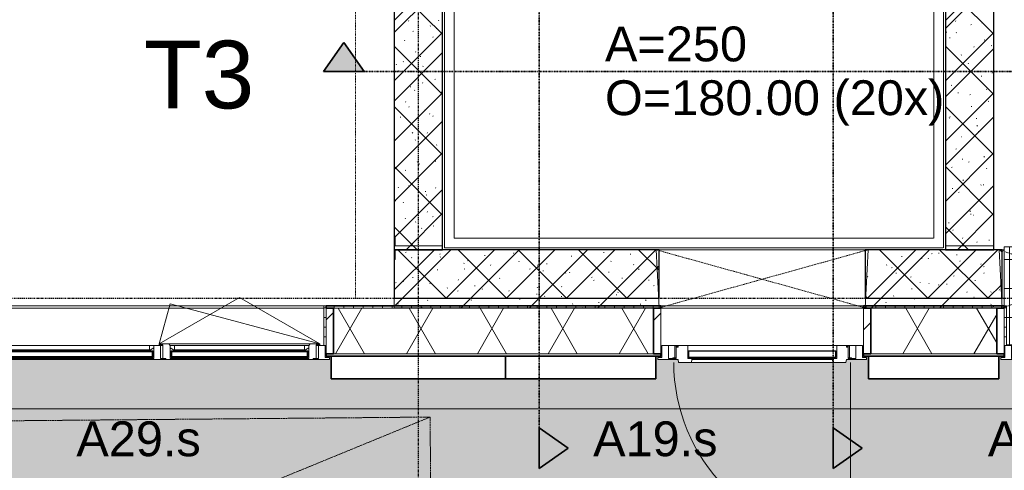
# Model space of a CAD drawing. Header units: millimetres. Extents: x -80560 to 110805, y -11020 to 52719.
# Tile 34 of 152: x 49034 to 54123, y 9111 to 11438. Entities that reach past the tile are written whole.
import ezdxf

# ---------------------------------------------------------------- set-up
doc = ezdxf.new("R2010")
doc.units = ezdxf.units.MM
for name, pattern in [('CENTER2', [20, 8, -4, 4, -4]), ('Dash', [6.35, 3.175, -3.175]), ('DASHDOT2', [8, 4, -2, 0, -2]), ('DASHED2-1', [3, 2, -1]), ('DASHED2_2_', [6, 4, -2]), ('HIDDEN2', [4.5, 3, -1.5])]:
    doc.linetypes.add(name, pattern=pattern)
for name, color, linetype, lineweight in [('A-ANNO-DIMS', 211, 'Continuous', 9), ('A-ANNO-DIMS-100', 211, 'Continuous', 9), ('A-DETL-GENF', 92, 'Continuous', 18), ('A-DETL-MBND', 5, 'Continuous', 18), ('A-DOOR', 31, 'Continuous', 18), ('A-DOOR-FRAM', 31, 'Continuous', 18), ('A-FLOR', 192, 'Continuous', 18), ('A-FLOR-OVHD', 1, 'DASHED2-1', 18), ('A-FLOR-PATT', 8, 'Continuous', 18), ('A-GENM', 13, 'Continuous', 18), ('A-GLAZ', 151, 'Continuous', 18), ('A-GLAZ-IDEN', 152, 'Continuous', 18), ('A-GLAZ-SILL', 1, 'Continuous', 18), ('A-WALL', 113, 'Continuous', 35), ('A-WALL-PATT', 111, 'Continuous', 35), ('G-ANNO-SYMB', 111, 'Continuous', 9), ('I-WALL', 2, 'Continuous', 18), ('L-SITE', 91, 'Continuous', 18), ('S-GRID', 1, 'Continuous', 9), ('S-STRS-IDEN', 31, 'Continuous', 18), ('S-STRS-MBND', 31, 'HIDDEN2', 18)]:
    doc.layers.add(name, color=color, linetype=linetype, lineweight=lineweight)
doc.styles.add('Arial', font='arial.ttf', dxfattribs={"height": 180})
doc.styles.add('Arial_4', font='arial.ttf', dxfattribs={"height": 350})
doc.styles.add('Arial_6', font='arial.ttf', dxfattribs={"width": 0.7, "height": 180})
doc.dimstyles.new('n3o_1_8', dxfattribs={"dimscale": 304.8, "dimtxt": 183.646692, "dimasz": 0.492126, "dimexe": 0.246063, "dimexo": 0.0625, "dimgap": 0.032808, "dimtad": 1, "dimdec": 0, "dimdsep": 46, "dimtxsty": 'Arial_6', "dimblk1": 'OBLIQUE', "dimblk2": 'OBLIQUE', "dimsah": 1, "dimcen": 0.09, "dimdle": 0.246063, "dimazin": 0, "dimtfac": 1, "dimtdec": 4, "dimtix": 1, "dimtmove": 0, "dimatfit": 3, "dimfxl": 0.246063, "dimfxlon": 1, "dimtvp": 1, "dimtolj": 1, "dimtzin": 0, "dimarcsym": 2})
pattern_1 = [(45, (0, 0), (-176.7767, 176.7767), []), (17, (0, 0), (51.37877, 156.87645), [3.353, -159.647, 3.353, -88.647, -134]), (17, (0, 0), (51.37877, 156.87645), [-255, 3.353, -130.647]), (48, (0, 0), (-36.014, 160.26226), [3.353, -158.647, 3.353, -160.647, -132]), (48, (0, 0), (-36.014, 160.26226), [-326, 3.353, -128.647]), (71, (0, 0), (-94.825, 133.12483), [3.353, -156.647, 3.353, -87.247, -131]), (71, (0, 0), (-94.825, 133.12483), [-250.6, 3.353, -127.647])]
pattern_2 = [(45, (0, 0), (-141.4214, 141.4214), [])]
pattern_3 = [(0, (0, 0), (0, 50), [])]

# ---------------------------------------------------------------- blocks, each defined once
blk = doc.blocks.new('90_n3o_opstelplaats_hulpdienst - brandweer_4x10m-1977999-DO_00 begane grond')
at = {"layer": 'L-SITE', "linetype": 'DASHED2_2_'}
for p, q in [((-5000, -2000), (-5000, 463.3)), ((1024.6, 409.8), (-5000, -2000)), ((5000, -2000), (-5000, -2000))]:
    blk.add_line(p, q, dxfattribs=at)
blk = doc.blocks.new('Leonardo College_EHA_1489_R18_CF_situatie_2020_rvt-1-DO_00 begane grond')
at = {"layer": 'A-FLOR-PATT', "lineweight": 9}
h = blk.add_hatch(dxfattribs=at)
h.set_pattern_fill('FP_27', color=93, style=0, pattern_type=2)
h.set_pattern_definition([(90, (0, 0), (-456.197, 456.197), [120.967, -791.427]), (45, (0, 0), (-456.197, 456.197), [120.968, -524.193]), (135, (0, 0), (-456.197, -456.197), [120.968, -524.193])])
h.paths.add_polyline_path([(53547.8, 6923), (67447.4, 6923), (67424.9, 9701), (65130, 9701), (65130, 9711.4), (64440, 9713), (64440, 9701), (64450, 9701), (64450, 9584), (62200, 9584), (62200, 9701), (62210, 9701), (62210, 9720), (61625.9, 9721), (60390, 9721), (60390, 9701), (60400, 9701), (60400, 9584), (57700, 9584), (57700, 9701), (57710, 9701), (57710, 9721), (54990, 9721), (54990, 9701), (55000, 9701), (55000, 9584), (52300, 9584), (52300, 9701), (52268, 9701), (52268, 9694), (52290, 9694), (52290, 9684), (49610, 9684), (49610, 9694), (49632, 9694), (49632, 9701), (49600, 9700), (49600, 9584), (47450, 9584), (47450, 9701), (47418, 9701), (47418, 9694), (47440, 9694), (47440, 9684), (42960, 9684), (42960, 9694), (42982, 9694), (42982, 9701), (42950, 9700), (42950, 9584), (41600, 9584), (41600, 9701), (41568, 9701), (41568, 9694), (41590, 9694), (41590, 9684), (40683.4, 9684), (40682.5, 9678), (39817.5, 9678), (39816.6, 9684), (39710, 9684), (39710, 9694), (39732, 9694), (39732, 9701), (39700, 9701), (39700, 9584), (38800, 9584), (38800, 9701), (38768, 9701), (38768, 9694), (38790, 9694), (38790, 9684), (37910, 9684), (37910, 9694), (37932, 9694), (37932, 9701), (37900, 9701), (37900, 9584), (35200, 9584), (35200, 9701), (35168, 9701), (35168, 9694), (35190, 9694), (35190, 9684), (32510, 9684), (32510, 9694), (32532, 9694), (32532, 9701), (32500, 9701), (32500, 9584), (30100, 9584), (30100, 9701), (30068, 9701), (30068, 9694), (30090, 9694), (30090, 9684), (29210, 9684), (29210, 9694), (29232, 9694), (29232, 9701), (29200, 9701), (29200, 9584), (28527, 9584), (28527, 9701), (28495, 9701), (28495, 9694), (28517, 9694), (28517, 9684), (28412, 9684), (28409.5, 9668), (27544.5, 9668), (27542, 9684), (27437, 9684), (27437, 9694), (27459, 9694), (27459, 9701), (27427, 9701), (27427, 9584), (25750, 9584), (25750, 9701), (25718, 9701), (25718, 9694), (25740, 9694), (25740, 9684), (23960, 9684), (23960, 9694), (23982, 9694), (23982, 9701), (23950, 9700), (23950, 9584), (23050, 9584), (23050, 9701), (23018, 9701), (23018, 9694), (23040, 9694), (23040, 9684), (22160, 9684), (22160, 9694), (22182, 9694), (22182, 9701), (22150, 9701), (22150, 9584), (20350, 9584), (20350, 9701), (20318, 9701), (20318, 9694), (20340, 9694), (20340, 9684), (15860, 9684), (15860, 9694), (15882, 9694), (15882, 9701), (15850, 9700), (15850, 9584), (14384, 9584), (14384, 9721), (7590.2, 9721), (7590.2, 6923), (52710.1, 6923)], flags=0)
h.paths.add_polyline_path([(30068, 9713), (30073, 9713), (30073, 9721), (30068, 9721)], flags=0)
h.paths.add_polyline_path([(29227, 9713), (29232, 9713), (29232, 9721), (29227, 9721)], flags=0)
at = {"layer": 'A-FLOR', "color": 7}
blk.add_line((29232, 9721), (29227, 9721), dxfattribs=at)
at = {"lineweight": 18, "rotation": 180.5084471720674}
blk.add_blockref('90_n3o_opstelplaats_hulpdienst - brandweer_4x10m-1977999-DO_00 begane grond', (21278.5, 7341.9), dxfattribs=at)
blk = doc.blocks.new('19112_SW_LeonardoCollege_R2020_rvt-1-DO_00 begane grond')
at = {"layer": 'A-WALL-PATT', "lineweight": 5}
h = blk.add_hatch(dxfattribs=at)
h.set_pattern_fill('FP_206', color=250, angle=45, style=0, pattern_type=2)
h.set_pattern_definition([(135, (26325, 14167.5), (-155.563, -155.563), []), (225, (26325, 14167.5), (155.563, -155.563), [])])
h.paths.add_polyline_path([(26325, 10250), (26325, 18085), (26075, 18085), (26075, 10250), (26091.573324, 10250)], flags=0)
h = blk.add_hatch(dxfattribs=at)
h.set_pattern_fill('FP_207', color=250, angle=45, style=0, pattern_type=2)
h.set_pattern_definition([(135, (29175, 14167.5), (-155.563, -155.563), []), (225, (29175, 14167.5), (155.563, -155.563), [])])
h.paths.add_polyline_path([(29175, 10250), (29175, 18085), (28925, 18085), (28925, 10250), (29028.292405, 10250)], flags=0)
h = blk.add_hatch(dxfattribs=at)
h.set_pattern_fill('FP_208', color=250, angle=45, style=0, pattern_type=2)
h.set_pattern_definition([(45, (28837.5, 10000), (-155.563, 155.563), []), (135, (28837.5, 10000), (-155.563, -155.563), [])])
h.paths.add_polyline_path([(31377.66767, 10000), (31600, 10000), (31600, 10250), (30083, 10250), (30083, 10000), (31083.995762, 10000)], flags=0)
h.paths.add_polyline_path([(28734.620497, 10000), (29217, 10000), (29217, 10250), (28510, 10250), (28510, 10000)], flags=0)
h.paths.add_polyline_path([(27444, 10000), (27444, 10250), (26075, 10250), (26075, 10000), (27266.260957, 10000)], flags=0)
at = {"layer": 'A-WALL', "color": 10, "lineweight": 25}
for p, q in [((27444, 10250), (26075, 10250)), ((26075, 10250), (26075, 10000)), ((27444, 10000), (27444, 10250)), ((29217, 10250), (28510, 10250)), ((28510, 10250), (28510, 10000)), ((29217, 10000), (29217, 10250)), ((26075, 10000), (27444, 10000)), ((28510, 10000), (29217, 10000))]:
    blk.add_line(p, q, dxfattribs=at)
at = {"layer": 'A-WALL', "color": 50, "lineweight": 9}
for p, q in [((29217, 10250), (29227, 10250)), ((29227, 10000), (29217, 10000))]:
    blk.add_line(p, q, dxfattribs=at)
at = {"layer": 'I-WALL', "color": 10, "lineweight": 25}
for p, q in [((26075, 18085), (26075, 10250)), ((26325, 10250), (26325, 18085)), ((28925, 18085), (28925, 10250)), ((29175, 10250), (29175, 18085)), ((26075, 10250), (26325, 10250)), ((28925, 10250), (29175, 10250))]:
    blk.add_line(p, q, dxfattribs=at)
blk = doc.blocks.new('MB 31 Wandsparing - 1066 x 2755-3853519-DO_00 begane grond')
at = {"layer": 'A-GENM', "linetype": 'Dash', "lineweight": 9}
for p, q in [((-556.2, 150), (524.8, -150)), ((-541.2, -150), (539.8, 150))]:
    blk.add_line(p, q, dxfattribs=at)
blk = doc.blocks.new('MB 31 Wandsparing - 866 x 1974-3853520-DO_00 begane grond')
at = {"layer": 'A-GENM', "linetype": 'Dash', "lineweight": 9}
for p, q in [((-456.2, 150), (424.8, -150)), ((-441.2, -150), (439.8, 150))]:
    blk.add_line(p, q, dxfattribs=at)
blk = doc.blocks.new('95251-Leonardo College Leiden_rvt-1-DO_00 begane grond')
at = {"layer": 'A-WALL-PATT', "lineweight": 9}
h = blk.add_hatch(dxfattribs=at)
h.set_pattern_fill('FP_251', color=55, style=0, pattern_type=2)
h.set_pattern_definition(pattern_1)
h.paths.add_polyline_path([(26200, 10270), (26325, 10270), (26325, 14242.5), (26320, 14242.5), (26320, 14292.5), (26080, 14292.5), (26080, 14242.5), (26075, 14242.5), (26075, 10320), (26080, 10320), (26080, 10270), (26091.6, 10270)], flags=0)
h = blk.add_hatch(dxfattribs=at)
h.set_pattern_fill('FP_251', color=55, style=0, pattern_type=2)
h.set_pattern_definition(pattern_1)
h.paths.add_polyline_path([(29028.3, 10270), (29175, 10270), (29175, 14242.5), (29170, 14242.5), (29170, 14292.5), (28930, 14292.5), (28930, 14242.5), (28925, 14242.5), (28925, 10270)], flags=0)
h = blk.add_hatch(dxfattribs=at)
h.set_pattern_fill('FP_251', color=55, style=0, pattern_type=2)
h.set_pattern_definition(pattern_1)
h.paths.add_polyline_path([(30083, 9950), (31600, 9950), (31600, 10250), (30098, 10250), (30089.9, 10089)], flags=0)
h.paths.add_polyline_path([(29028.3, 9950), (29217, 9950), (29202, 10250), (28525, 10250), (28510, 9950), (28734.6, 9950)], flags=0)
h.paths.add_polyline_path([(26091.6, 9950), (27444, 9950), (27429, 10250), (26080, 10250), (26080, 10200), (26075, 10200), (26075, 9950)], flags=0)
at = {"layer": 'A-WALL', "color": 170, "lineweight": 5}
for p, q in [((26075, 14242.5), (26075, 10320)), ((26325, 10270), (26325, 14242.5)), ((28925, 14242.5), (28925, 10270)), ((29175, 10270), (29175, 14242.5)), ((26075, 10320), (26080, 10320)), ((26080, 10320), (26080, 10270)), ((26080, 10270), (26325, 10270)), ((27429, 10250), (26080, 10250)), ((26080, 10250), (26080, 10200)), ((27444, 9950), (27429, 10250)), ((28525, 10250), (28510, 9950)), ((29202, 10250), (28525, 10250)), ((28925, 10270), (29175, 10270)), ((29217, 9950), (29202, 10250)), ((26080, 10200), (26075, 10200)), ((26075, 10200), (26075, 9950)), ((26075, 9950), (27444, 9950)), ((28510, 9950), (29217, 9950))]:
    blk.add_line(p, q, dxfattribs=at)
at = {"color": 130, "lineweight": 9}
for name, p in [('MB 31 Wandsparing - 1066 x 2755-3853519-DO_00 begane grond', (27985.2, 10100)), ('MB 31 Wandsparing - 866 x 1974-3853520-DO_00 begane grond', (29658.2, 10100))]:
    blk.add_blockref(name, p, dxfattribs=at)
blk = doc.blocks.new('NLRS_41_GM_WPB_spouwlat-SH_generiek_ISR - 235x38-V39-DO_00 begane grond')
at = {"layer": 'A-GENM'}
h = blk.add_hatch(dxfattribs=at)
h.set_pattern_fill('FP_78', color=256, style=0, pattern_type=2)
h.set_pattern_definition(pattern_2)
h.paths.add_polyline_path([(25761, 9713), (25761, 9948), (25723, 9948), (25723, 9713)], flags=0)
for p, q in [((25761, 9948), (25723, 9948)), ((25723, 9948), (25723, 9713)), ((25761, 9713), (25761, 9948)), ((25723, 9713), (25761, 9713))]:
    blk.add_line(p, q, dxfattribs=at)
blk = doc.blocks.new('NLRS_41_GM_WPB_spouwlat-SH_generiek_ISR - 235x38-33868841-DO_00 begane grond')
at = {"layer": 'A-DETL-MBND'}
for p, q in [((23989, 9948), (25711, 9948)), ((23977, 9713), (23982, 9713)), ((25718, 9713), (25723, 9713))]:
    blk.add_line(p, q, dxfattribs=at)
blk = doc.blocks.new('41_dagkanten_SH_generiek_ISR - 12x204_5-V40-DO_00 begane grond')
at = {"layer": 'A-GENM'}
h = blk.add_hatch(dxfattribs=at)
h.set_pattern_fill('FP_79', color=256, style=0, pattern_type=2)
h.set_pattern_definition(pattern_3)
h.paths.add_polyline_path([(25723, 9756), (25723, 9960.5), (25711, 9960.5), (25711, 9756), (25718, 9756)], flags=0)
for p, q in [((25723, 9960.5), (25711, 9960.5)), ((25711, 9960.5), (25711, 9756)), ((25723, 9756), (25723, 9960.5)), ((25718, 9756), (25723, 9756))]:
    blk.add_line(p, q, dxfattribs=at)
blk = doc.blocks.new('merk 1800 draaikiep HOOG - merk 1800 draaikiep HOOG-33712801-DO_00 begane grond')
at = {"layer": 'A-GLAZ'}
for p, q in [((-868, 72), (-834, 72)), ((-868, 10), (-868, 72)), ((-834, 72), (-834, 4)), ((-17, 72), (17, 72)), ((-17, 4), (-17, 72)), ((17, 72), (17, 4)), ((834, 72), (868, 72)), ((834, 4), (834, 72)), ((868, 72), (868, 10)), ((-890, 10), (-868, 10)), ((-890, 0), (-890, 10)), ((-834, 4), (-812, 4)), ((-812, 4), (-812, 0)), ((-39, 4), (-17, 4)), ((-39, 0), (-39, 4)), ((17, 4), (39, 4)), ((39, 4), (39, 0)), ((812, 4), (834, 4)), ((812, 0), (812, 4)), ((868, 10), (890, 10)), ((890, 10), (890, 0)), ((-812, 0), (-890, 0)), ((39, 0), (-39, 0)), ((890, 0), (812, 0))]:
    blk.add_line(p, q, dxfattribs=at)
at = {"layer": 'A-GLAZ-SILL'}
for p, q in [((17, 72), (29, 72)), ((822, 72), (834, 72)), ((-812, 4), (-39, 4)), ((-812, 0), (-39, 0)), ((39, 4), (44, 4)), ((39, 0), (44, 0)), ((807, 4), (812, 4)), ((807, 0), (812, 0))]:
    blk.add_line(p, q, dxfattribs=at)
blk = doc.blocks.new('NLRS_41_GM_WPB_spouwlat-SH_generiek_ISR - 235x38-V42-DO_00 begane grond')
at = {"layer": 'A-GENM'}
h = blk.add_hatch(dxfattribs=at)
h.set_pattern_fill('FP_78', color=256, style=0, pattern_type=2)
h.set_pattern_definition(pattern_2)
h.paths.add_polyline_path([(27454, 9713), (27454, 9948), (27416, 9948), (27416, 9713)], flags=0)
for p, q in [((27454, 9948), (27416, 9948)), ((27416, 9948), (27416, 9713)), ((27454, 9713), (27454, 9948)), ((27416, 9713), (27454, 9713))]:
    blk.add_line(p, q, dxfattribs=at)
blk = doc.blocks.new('NLRS_41_GM_WPB_spouwlat-SH_generiek_ISR - 235x38-V43-DO_00 begane grond')
at = {"layer": 'A-GENM'}
h = blk.add_hatch(dxfattribs=at)
h.set_pattern_fill('FP_78', color=256, style=0, pattern_type=2)
h.set_pattern_definition(pattern_2)
h.paths.add_polyline_path([(28538, 9713), (28538, 9948), (28500, 9948), (28500, 9713)], flags=0)
for p, q in [((28538, 9948), (28500, 9948)), ((28500, 9948), (28500, 9713)), ((28538, 9713), (28538, 9948)), ((28500, 9713), (28538, 9713))]:
    blk.add_line(p, q, dxfattribs=at)
blk = doc.blocks.new('NLRS_41_GM_WPB_spouwlat-SH_generiek_ISR - 235x38-33868842-DO_00 begane grond')
at = {"layer": 'A-DETL-MBND'}
for p, q in [((27454, 9948), (28500, 9948)), ((27454, 9713), (27459, 9713)), ((28495, 9713), (28500, 9713))]:
    blk.add_line(p, q, dxfattribs=at)
blk = doc.blocks.new('NLRS_41_GM_WPB_spouwlat-SH_generiek_ISR - 235x38-V44-DO_00 begane grond')
at = {"layer": 'A-GENM'}
for p, q in [((29227, 9948), (29189, 9948)), ((29189, 9948), (29189, 9713)), ((29227, 9713), (29227, 9948)), ((29189, 9713), (29227, 9713))]:
    blk.add_line(p, q, dxfattribs=at)
blk = doc.blocks.new('41_dagkanten_SH_generiek_ISR - 12x204_5-V47-DO_00 begane grond')
at = {"layer": 'A-GENM'}
h = blk.add_hatch(dxfattribs=at)
h.set_pattern_fill('FP_80', color=256, style=0, pattern_type=2)
h.set_pattern_definition(pattern_3)
h.paths.add_polyline_path([(29227, 9756), (29239, 9756), (29239, 9960.5), (29227, 9960.5), (29227, 9922.4)], flags=0)
for p, q in [((29239, 9960.5), (29227, 9960.5)), ((29227, 9960.5), (29227, 9756)), ((29239, 9756), (29239, 9960.5)), ((29227, 9756), (29232, 9756))]:
    blk.add_line(p, q, dxfattribs=at)
blk = doc.blocks.new('merk 900 vast glas HOOG shadowbox - merk 900 vast glas HOOG shadowbox-32555523-DO_00 begane grond')
at = {"layer": 'A-GLAZ'}
for p, q in [((-362, 0), (-440, 0)), ((-440, 0), (-440, -10)), ((-362, -4), (-362, 0)), ((440, 0), (362, 0)), ((362, 0), (362, -4)), ((440, -10), (440, 0)), ((-440, -10), (-418, -10)), ((-418, -10), (-418, -72)), ((-384, -72), (-384, -4)), ((-384, -4), (-362, -4)), ((362, -4), (384, -4)), ((384, -4), (384, -72)), ((418, -72), (418, -10)), ((418, -10), (440, -10)), ((-418, -72), (-384, -72)), ((384, -72), (418, -72))]:
    blk.add_line(p, q, dxfattribs=at)
at = {"layer": 'A-GLAZ-SILL'}
for p, q in [((362, 0), (-362, 0)), ((362, -4), (-362, -4))]:
    blk.add_line(p, q, dxfattribs=at)
blk = doc.blocks.new('merk 1100 deur buitendraaiend - merk 1100 deur buitendraaiend-33672539-DO_00 begane grond')
at = {"layer": 'A-GLAZ'}
for p, q in [((-518, 72), (-484, 72)), ((-518, 10), (-518, 72)), ((-484, 72), (-484, 4)), ((484, 72), (518, 72)), ((484, 4), (484, 72)), ((518, 72), (518, 10)), ((-540, 10), (-518, 10)), ((-540, 0), (-540, 10)), ((-484, 4), (-462, 4)), ((-462, 4), (-462, 0)), ((462, 4), (484, 4)), ((462, 0), (462, 4)), ((518, 10), (540, 10)), ((540, 10), (540, 0)), ((-462, 0), (-540, 0)), ((540, 0), (462, 0))]:
    blk.add_line(p, q, dxfattribs=at)
at = {"layer": 'A-GLAZ-SILL'}
for p, q in [((-462, 0), (-457, 0)), ((457, 0), (462, 0))]:
    blk.add_line(p, q, dxfattribs=at)
blk = doc.blocks.new('31_n3o_gevelopening_vensterbank_tegelwerk - 505x10-34319115-DO_00 begane grond')
at = {"layer": 'A-GENM'}
h = blk.add_hatch(dxfattribs=at)
h.set_pattern_fill('FP_147', color=256, style=0, pattern_type=2)
h.set_pattern_definition([(0, (0, 0), (0, 150), []), (90, (0, 0), (-150, 9e-15), [])])
h.paths.add_polyline_path([(12, -505), (834, -505), (834, -304.5), (846, -304.5), (846, 0), (0, 0), (0, -304.5), (12, -304.5), (12, -342.6)], flags=0)
for p, q in [((0, -304.5), (0, 0)), ((0, 0), (846, 0)), ((846, 0), (846, -304.5)), ((12, -505), (834, -505))]:
    blk.add_line(p, q, dxfattribs=at)
blk = doc.blocks.new('DPWP_merk 1100 deur buitendraaiend Window1 - Type 1-33672541-DO_00 begane grond')
at = {"layer": 'A-GENM'}
for p, q in [((-440, 68), (-484, 68)), ((-452, 4), (-452, 64)), ((-452, 64), (-440, 64)), ((-440, 68), (-435, 68)), ((-440, 64), (-440, 68)), ((-440, 64), (-435, 64)), ((435, 68), (440, 68)), ((435, 64), (440, 64)), ((484, 68), (440, 68)), ((440, 68), (440, 64)), ((440, 64), (452, 64)), ((452, 64), (452, 4)), ((-462, 0), (-462, 4)), ((-462, 4), (-452, 4)), ((-457, 0), (-462, 0)), ((-452, 4), (-445, 4)), ((445, 4), (452, 4)), ((452, 4), (462, 4)), ((462, 0), (457, 0)), ((462, 4), (462, 0))]:
    blk.add_line(p, q, dxfattribs=at)
blk = doc.blocks.new('DPWP_merk 1100 deur buitendraaiend Window1 Window1 - Type 1-33672544-DO_00 begane grond')
at = {"layer": 'A-DOOR'}
for p, q in [((-385, 4), (385, 4)), ((-365.5, -84), (365.5, -84)), ((-363, -64), (363, -64)), ((-363, -68), (363, -68))]:
    blk.add_line(p, q, dxfattribs=at)
at = {"layer": 'A-DOOR-FRAM'}
for p, q in [((-435, 4), (-385, 4)), ((-435, -4), (-435, 4)), ((-385, 4), (-385, -64)), ((385, 4), (435, 4)), ((385, -64), (385, 4)), ((435, 4), (435, -4)), ((-445, -4), (-435, -4)), ((-445, -64), (-445, -4)), ((435, -4), (445, -4)), ((445, -4), (445, -64)), ((-457, -64), (-445, -64)), ((-457, -68), (-457, -64)), ((-435, -68), (-457, -68)), ((-432.5, -84), (-435, -68)), ((-365.5, -84), (-432.5, -84)), ((-385, -64), (-363, -64)), ((-363, -68), (-365.5, -84)), ((-363, -64), (-363, -68)), ((363, -64), (385, -64)), ((363, -68), (363, -64)), ((365.5, -84), (363, -68)), ((432.5, -84), (365.5, -84)), ((435, -68), (432.5, -84)), ((457, -68), (435, -68)), ((445, -64), (457, -64)), ((457, -64), (457, -68))]:
    blk.add_line(p, q, dxfattribs=at)
blk = doc.blocks.new('Mobility Plan Swing v2 - Mobility Plan Swing v2-33672550-DO_00 begane grond')
at = {"layer": 'A-GENM'}
blk.add_line((-457, 914), (-457, 0), dxfattribs=at)
blk.add_arc((-457, 0), 914, 360, 90, dxfattribs=at)
blk = doc.blocks.new('DPWP_merk 1100 deur buitendraaiend Window1 Window1 Panel1 - Type 1-33672547-DO_00 begane grond')
at = {"layer": 'A-GENM'}
for p, q in [((380, 41), (-380, 41)), ((-380, 41), (-380, 39)), ((-379, 41), (-380, 41)), ((-380, 41), (-380, 5)), ((-380, 39), (380, 39)), ((380, 7), (-380, 7)), ((-380, 7), (-380, 5)), ((-380, 5), (380, 5)), ((-380, 5), (-379, 5)), ((-379, 5), (-379, 41)), ((380, 41), (379, 41)), ((379, 41), (379, 5)), ((379, 5), (380, 5)), ((380, 39), (380, 41)), ((380, 5), (380, 41)), ((380, 5), (380, 7))]:
    blk.add_line(p, q, dxfattribs=at)
blk = doc.blocks.new('DPWP_merk 1100 deur buitendraaiend Window1 Window1 Panel1 Frame1 - Type 1-33672549-DO_00 begane grond')
at = {"layer": 'A-GENM'}
for p, q in [((380, 39), (-380, 39)), ((-380, 39), (-380, 7)), ((-380, 7), (380, 7)), ((380, 7), (380, 39))]:
    blk.add_line(p, q, dxfattribs=at)
blk = doc.blocks.new('31_n3o_RT72_raam binnensponning_771017_v3 - Type 1-33712806-DO_00 begane grond')
at = {"layer": 'A-GENM'}
for p, q in [((-364.5, 76), (-414.5, 76)), ((-414.5, 76), (-414.5, 72)), ((-414.5, 72), (-396.5, 72)), ((-396.5, 72), (-396.5, 1)), ((-358.5, 68), (-364.5, 76)), ((-364.5, 76), (364.5, 76)), ((-358.5, 0), (-358.5, 68)), ((364.5, 76), (358.5, 68)), ((358.5, 68), (358.5, 0)), ((414.5, 76), (364.5, 76)), ((396.5, 1), (396.5, 72)), ((396.5, 72), (414.5, 72)), ((414.5, 72), (414.5, 76)), ((-396.5, 1), (-381.5, 1)), ((-381.5, 1), (-381.5, -4)), ((-336.5, 0), (-358.5, 0)), ((-336.5, -4), (-336.5, 0)), ((-336.5, 0), (336.5, 0)), ((358.5, 0), (336.5, 0)), ((336.5, 0), (336.5, -4)), ((381.5, -4), (381.5, 1)), ((381.5, 1), (396.5, 1)), ((-381.5, -4), (-336.5, -4)), ((336.5, -4), (-336.5, -4)), ((336.5, -4), (381.5, -4))]:
    blk.add_line(p, q, dxfattribs=at)
blk = doc.blocks.new('30_n3o_RT72_glas met glaslat - Type 1-33712815-DO_00 begane grond')
at = {"layer": 'A-GENM'}
for points in [[(-388.6, 35), (403.5, 35), (403.5, 41), (-403.5, 41), (-403.5, 35)], [(-388.6, 5), (403.5, 5), (403.5, 11), (-403.5, 11), (-403.5, 5)]]:
    blk.add_hatch(color=256, dxfattribs=at).paths.add_polyline_path(points, flags=0)
for p, q in [((403.5, 41), (-403.5, 41)), ((-403.5, 41), (-403.5, 35)), ((-399.5, 41), (-403.5, 41)), ((-403.5, 41), (-403.5, 5)), ((-403.5, 35), (403.5, 35)), ((403.5, 11), (-403.5, 11)), ((-403.5, 11), (-403.5, 5)), ((-403.5, 5), (403.5, 5)), ((-403.5, 5), (-399.5, 5)), ((-399.5, 5), (-399.5, 41)), ((403.5, 41), (399.5, 41)), ((399.5, 41), (399.5, 5)), ((399.5, 5), (403.5, 5)), ((403.5, 35), (403.5, 41)), ((403.5, 5), (403.5, 41)), ((403.5, 5), (403.5, 11))]:
    blk.add_line(p, q, dxfattribs=at)
blk = doc.blocks.new('Mobility Plan Swing v2 - Mobility Plan Swing v2-33712820-DO_00 begane grond')
at = {"layer": 'A-GENM'}
for p, q in [((-414.5, 0), (359, -207.2)), ((-414.5, 0), (0, -239.3)), ((0, -239.3), (414.5, 0)), ((414.5, 0), (359, -207.2))]:
    blk.add_line(p, q, dxfattribs=at)
blk = doc.blocks.new('30_n3o_RT72_glas met glaslat - Type 1-33712811-DO_00 begane grond')
at = {"layer": 'A-GENM'}
for points in [[(-64.9, 35), (353.5, 35), (353.5, 41), (-353.5, 41), (-353.5, 35)], [(-64.9, 5), (353.5, 5), (353.5, 11), (-353.5, 11), (-353.5, 5)]]:
    blk.add_hatch(color=256, dxfattribs=at).paths.add_polyline_path(points, flags=0)
for p, q in [((353.5, 41), (-353.5, 41)), ((-353.5, 41), (-353.5, 35)), ((-349.5, 41), (-353.5, 41)), ((-353.5, 41), (-353.5, 5)), ((-353.5, 35), (353.5, 35)), ((353.5, 11), (-353.5, 11)), ((-353.5, 11), (-353.5, 5)), ((-353.5, 5), (353.5, 5)), ((-353.5, 5), (-349.5, 5)), ((-349.5, 5), (-349.5, 41)), ((353.5, 41), (349.5, 41)), ((349.5, 41), (349.5, 5)), ((349.5, 5), (353.5, 5)), ((353.5, 35), (353.5, 41)), ((353.5, 5), (353.5, 41)), ((353.5, 5), (353.5, 11))]:
    blk.add_line(p, q, dxfattribs=at)
blk = doc.blocks.new('DPWP_30_n3o_RT72_glas met glaslat Frame1 - Type 1-33712814-DO_00 begane grond')
at = {"layer": 'A-GENM'}
for p, q in [((-336.5, 27), (-358.5, 27)), ((-358.5, 27), (-358.5, 15)), ((-358.5, 15), (-341.817, 5)), ((-341.817, 5), (-336.5, 5)), ((-336.5, 27), (336.5, 27)), ((-336.5, 5), (-336.5, 27)), ((-336.5, 5), (336.5, 5)), ((358.5, 27), (336.5, 27)), ((336.5, 27), (336.5, 5)), ((336.5, 5), (341.817, 5)), ((341.817, 5), (358.5, 15)), ((358.5, 15), (358.5, 27))]:
    blk.add_line(p, q, dxfattribs=at)
blk = doc.blocks.new('DPWP_30_n3o_RT72_glas met glaslat Frame1 - Type 1-33712818-DO_00 begane grond')
at = {"layer": 'A-GENM'}
for p, q in [((-386.5, 27), (-408.5, 27)), ((-408.5, 15), (-391.817, 5)), ((-391.817, 5), (-386.5, 5)), ((-386.5, 27), (386.5, 27)), ((-386.5, 5), (-386.5, 27)), ((-386.5, 5), (386.5, 5)), ((408.5, 27), (386.5, 27)), ((386.5, 27), (386.5, 5)), ((386.5, 5), (391.817, 5)), ((391.817, 5), (408.5, 15))]:
    blk.add_line(p, q, dxfattribs=at)
blk = doc.blocks.new('01_n3o_symbool_lijn_met_tekst - brandwerend_B60-31157474-DO_00 begane grond')
at = {"layer": 'A-DETL-GENF', "color": 3, "linetype": 'DASHDOT2'}
blk.add_line((0, 0), (8362.5, 0), dxfattribs=at)
blk = doc.blocks.new('Section - 00_n3o_sectionmark_detailaanduiding-325618-DO_00 begane grond')
at = {"layer": 'G-ANNO-SYMB'}
blk.add_hatch(color=256, dxfattribs=at).paths.add_polyline_path([(0, 0), (1.05, 1.5), (2.101, 0)], flags=0)
at = {"layer": 'G-ANNO-SYMB', "linetype": 'DASHDOT2', "lineweight": 35}
for p, q in [((1.05, 1.5), (0, 0)), ((2.101, 0), (1.05, 1.5)), ((0, 0), (2.101, 0))]:
    blk.add_line(p, q, dxfattribs=at)
blk = doc.blocks.new('DIMBLOCK272-DO_00 begane grond')
at = {"layer": 'A-ANNO-DIMS-100'}
for p, q in [((102364.8, 10470.3), (102364.8, 5571.3)), ((102364.8, 5646.3), (102364.8, 10470.3)), ((39278.8, 5646.3), (39353.8, 5721.3)), ((39278.8, 5721.3), (39278.8, 5571.3)), ((39278.8, 5646.3), (39278.8, 5721.3)), ((102364.8, 5646.3), (102439.8, 5721.3)), ((39203.8, 5646.3), (102439.8, 5646.3)), ((39278.8, 5646.3), (39203.8, 5571.3)), ((102364.8, 5646.3), (102289.8, 5571.3))]:
    blk.add_line(p, q, dxfattribs=at)
at = {"layer": 'A-ANNO-DIMS-100', "color": 0, "insert": (70581.7, 5889.9), "char_height": 180, "width": 576.368, "attachment_point": 1, "line_spacing_factor": 0.941778, "style": 'Arial_6'}
blk.add_mtext('63086', dxfattribs=at)
blk = doc.blocks.new('_Oblique')
at = {"color": 0, "linetype": 'ByBlock', "lineweight": -2}
blk.add_line((-0.5, -0.5), (0.5, 0.5), dxfattribs=at)

msp = doc.modelspace()

# ---------------------------------------------------------------- hatches: boundary and pattern name
at = {"layer": 'A-WALL-PATT', "lineweight": 18}
h = msp.add_hatch(dxfattribs=at)
h.set_pattern_fill('FP_2', color=256, style=0, pattern_type=2)
h.set_pattern_definition([(60, (24894.82, 0), (-274.963, 158.75), []), (120, (24894.82, 0), (-274.963, -158.75), [])])
h.paths.add_polyline_path([(78297.9, 9713), (78321.8, 9713), (78321.8, 9948), (77205.8, 9948), (77205.8, 9713), (77710.5, 9713)], flags=0)
h.paths.add_polyline_path([(74483.8, 9713), (74483.8, 9948), (72355.8, 9948), (72355.8, 9713), (74186.5, 9713)], flags=0)
h.paths.add_polyline_path([(67725.7, 9713), (67833.8, 9713), (67833.8, 9948), (66505.8, 9948), (66505.8, 9713), (66551, 9713)], flags=0)
h.paths.add_polyline_path([(64495.3, 9713), (64583.8, 9713), (64583.8, 9948), (63705.8, 9948), (63705.8, 9713), (64201.6, 9713)], flags=0)
h.paths.add_polyline_path([(62783.8, 9713), (62783.8, 9948), (60105.8, 9948), (60105.8, 9713), (62733.3, 9713)], flags=0)
h.paths.add_polyline_path([(57153.5, 9713), (57383.8, 9713), (57383.8, 9948), (55005.8, 9948), (55005.8, 9713), (56566.2, 9713)], flags=0)
h.paths.add_polyline_path([(54083.8, 9713), (54083.8, 9948), (53432.8, 9948), (53432.8, 9713), (53629.4, 9713)], flags=0)
h.paths.add_polyline_path([(52310.8, 9713), (52310.8, 9948), (50655.8, 9948), (50655.8, 9713), (52161.1, 9713)], flags=0)
h.paths.add_polyline_path([(46875, 9713), (47033.8, 9713), (47033.8, 9948), (45255.8, 9948), (45255.8, 9713), (46581.3, 9713)], flags=0)
h.paths.add_polyline_path([(48833.8, 9713), (48833.8, 9948), (47955.8, 9948), (47955.8, 9713), (48343.3, 9713)], flags=0)
h.paths.add_polyline_path([(40733.8, 9713), (40733.8, 9948), (39407.8, 9948), (39407.8, 9713), (40707.9, 9713)], flags=0)
h = msp.add_hatch(dxfattribs=at)
h.set_pattern_fill('FP_231', color=256, angle=90, style=0, pattern_type=2)
h.set_pattern_definition([(90, (58858.82, 9701), (-50, -2e-13), [])])
h.paths.add_polyline_path([(77167.8, 9948), (78321.8, 9948), (78321.8, 9960.5), (77167.8, 9960.5)], flags=0)
h.paths.add_polyline_path([(72317.8, 9948), (74521.8, 9948), (74521.8, 9960.5), (72317.8, 9960.5)], flags=0)
h.paths.add_polyline_path([(67725.7, 9948), (67871.8, 9948), (67871.8, 9960.5), (66467.8, 9960.5), (66467.8, 9948), (66551, 9948)], flags=0)
h.paths.add_polyline_path([(64583.8, 9948), (64621.8, 9948), (64621.8, 9960.5), (63667.8, 9960.5), (63667.8, 9948), (64201.6, 9948)], flags=0)
h.paths.add_polyline_path([(62821.8, 9948), (62821.8, 9960.5), (60067.8, 9960.5), (60067.8, 9948), (62783.8, 9948)], flags=0)
h.paths.add_polyline_path([(56566.2, 9948), (57421.8, 9948), (57421.8, 9960.5), (54967.8, 9960.5), (54967.8, 9948), (56272.5, 9948)], flags=0)
h.paths.add_polyline_path([(53923.1, 9948), (54121.8, 9948), (54121.8, 9960.5), (53394.8, 9960.5), (53394.8, 9948), (53629.4, 9948)], flags=0)
h.paths.add_polyline_path([(51867.4, 9948), (52348.8, 9948), (52348.8, 9960.5), (50617.8, 9960.5), (50617.8, 9948), (51573.7, 9948)], flags=0)
h.paths.add_polyline_path([(48871.8, 9948), (48871.8, 9960.5), (47917.8, 9960.5), (47917.8, 9948), (48833.8, 9948)], flags=0)
h.paths.add_polyline_path([(47071.8, 9948), (47071.8, 9960.5), (45217.8, 9960.5), (45217.8, 9948), (47033.8, 9948)], flags=0)
h.paths.add_polyline_path([(40707.9, 9948), (40771.8, 9948), (40771.8, 9960.5), (39642.8, 9960.5), (39642.8, 9948)], flags=0)
h = msp.add_hatch(dxfattribs=at)
h.set_pattern_fill('FP_230', color=256, style=0, pattern_type=2)
h.set_pattern_definition([(0, (58858.82, 9701), (2e-14, 50), [])])
h.paths.add_polyline_path([(78321.8, 9701), (78321.8, 9713), (77167.8, 9713), (77167.8, 9701), (78297.9, 9701)], flags=0)
h.paths.add_polyline_path([(74521.8, 9701), (74521.8, 9713), (72317.8, 9713), (72317.8, 9701), (74186.5, 9701)], flags=0)
h.paths.add_polyline_path([(67725.7, 9701), (67871.8, 9701), (67871.8, 9713), (66467.8, 9713), (66467.8, 9701), (66551, 9701)], flags=0)
h.paths.add_polyline_path([(64621.8, 9701), (64621.8, 9713), (63667.8, 9713), (63667.8, 9701), (64495.3, 9701)], flags=0)
h.paths.add_polyline_path([(62733.3, 9701), (62821.8, 9701), (62821.8, 9713), (60067.8, 9713), (60067.8, 9701), (62439.6, 9701)], flags=0)
h.paths.add_polyline_path([(57421.8, 9701), (57421.8, 9713), (54967.8, 9713), (54967.8, 9701), (57153.5, 9701)], flags=0)
h.paths.add_polyline_path([(53629.4, 9701), (54121.8, 9701), (54121.8, 9713), (53394.8, 9713), (53394.8, 9701)], flags=0)
h.paths.add_polyline_path([(52161.1, 9701), (52348.8, 9701), (52348.8, 9713), (50617.8, 9713), (50617.8, 9701), (51867.4, 9701)], flags=0)
h.paths.add_polyline_path([(48049.7, 9701), (48871.8, 9701), (48871.8, 9713), (47917.8, 9713), (47917.8, 9701)], flags=0)
h.paths.add_polyline_path([(46581.3, 9701), (47071.8, 9701), (47071.8, 9713), (45217.8, 9713), (45217.8, 9701), (45406.6, 9701)], flags=0)
h.paths.add_polyline_path([(39395.8, 9701), (40771.8, 9701), (40771.8, 9713), (39395.8, 9713)], flags=0)

# ---------------------------------------------------------------- linework, layer by layer
at = {"layer": 'A-FLOR'}
msp.add_line((52338.8, 10250), (53404.8, 10250), dxfattribs=at)
at = {"layer": 'A-FLOR-OVHD'}
msp.add_line((102310.7, 9429), (36723.8, 9429), dxfattribs=at)
at = {"layer": 'A-WALL', "lineweight": 18}
for p, q in [((48883.8, 9960.5), (50605.8, 9960.5)), ((48883.8, 9948), (50605.8, 9948)), ((50655.8, 9948), (52310.8, 9948)), ((52348.8, 9960.5), (53394.8, 9960.5)), ((52348.8, 9948), (53394.8, 9948)), ((53432.8, 9948), (54083.8, 9948)), ((50617.8, 9713), (50612.8, 9713)), ((50617.8, 9701), (50612.8, 9701)), ((50655.8, 9713), (52310.8, 9713)), ((52353.8, 9713), (52348.8, 9713)), ((52353.8, 9701), (52348.8, 9701)), ((53394.8, 9713), (53389.8, 9713)), ((53394.8, 9701), (53389.8, 9701)), ((53432.8, 9713), (54083.8, 9713)), ((54126.8, 9713), (54121.8, 9713)), ((54126.8, 9701), (54121.8, 9701))]:
    msp.add_line(p, q, dxfattribs=at)
at = {"layer": 'A-WALL'}
for p, q in [((52348.8, 9960.5), (50617.8, 9960.5)), ((50617.8, 9960.5), (50617.8, 9948)), ((50617.8, 9948), (50655.8, 9948)), ((50655.8, 9948), (50655.8, 9713)), ((52310.8, 9713), (52310.8, 9948)), ((52310.8, 9948), (52348.8, 9948)), ((52348.8, 9948), (52348.8, 9960.5)), ((54121.8, 9960.5), (53394.8, 9960.5)), ((53394.8, 9960.5), (53394.8, 9948)), ((53394.8, 9948), (53432.8, 9948)), ((53432.8, 9948), (53432.8, 9713)), ((54083.8, 9713), (54083.8, 9948)), ((54083.8, 9948), (54121.8, 9948)), ((54121.8, 9948), (54121.8, 9960.5)), ((50655.8, 9713), (50617.8, 9713)), ((50617.8, 9713), (50617.8, 9701)), ((50617.8, 9701), (52348.8, 9701)), ((50644.8, 9701), (50644.8, 9584)), ((51544.8, 9701), (51544.8, 9584)), ((52348.8, 9713), (52310.8, 9713)), ((52321.8, 9584), (52321.8, 9701)), ((52348.8, 9701), (52348.8, 9713)), ((53432.8, 9713), (53394.8, 9713)), ((53394.8, 9713), (53394.8, 9701)), ((53394.8, 9701), (54121.8, 9701)), ((53421.8, 9701), (53421.8, 9584)), ((54121.8, 9713), (54083.8, 9713)), ((54094.8, 9584), (54094.8, 9701)), ((54121.8, 9701), (54121.8, 9713)), ((50644.8, 9584), (52321.8, 9584)), ((53421.8, 9584), (54094.8, 9584))]:
    msp.add_line(p, q, dxfattribs=at)
at = {"layer": 'G-ANNO-SYMB', "linetype": 'DASHDOT2', "lineweight": 35}
for p, q in [((51719.6, 18704.9), (51719.6, 9121)), ((53238.2, 18721.9), (53238.2, 9121)), ((50605.2, 11170), (54580.3, 11170))]:
    msp.add_line(p, q, dxfattribs=at)
at = {"layer": 'S-GRID', "linetype": 'CENTER2', "lineweight": 25}
for p, q in [((51094.8, 4383.3), (51094.8, 52119.1)), ((29945.3, 10000), (110204.9, 10000))]:
    msp.add_line(p, q, dxfattribs=at)
at = {"layer": 'S-STRS-MBND'}
for p, q in [((53759.8, 10310), (53759.8, 12781.6)), ((53809.8, 10260), (53809.8, 12781.6)), ((51229.8, 11658.4), (51229.8, 10260)), ((51279.8, 11658.4), (51279.8, 10310)), ((51279.8, 10310), (53759.8, 10310)), ((51229.8, 10260), (53809.8, 10260))]:
    msp.add_line(p, q, dxfattribs=at)

# ---------------------------------------------------------------- block references
at = {"color": 250, "lineweight": 5}
for name in ['Leonardo College_EHA_1489_R18_CF_situatie_2020_rvt-1-DO_00 begane grond', '19112_SW_LeonardoCollege_R2020_rvt-1-DO_00 begane grond', '95251-Leonardo College Leiden_rvt-1-DO_00 begane grond']:
    msp.add_blockref(name, (24894.8, 0), dxfattribs=at)
at = {"layer": 'A-DETL-GENF', "color": 3, "linetype": 'DASHDOT2', "rotation": 90}
msp.add_blockref('01_n3o_symbool_lijn_met_tekst - brandwerend_B60-31157474-DO_00 begane grond', (50769.8, 10000), dxfattribs=at)
at = {"layer": 'A-DOOR'}
msp.add_blockref('DPWP_merk 1100 deur buitendraaiend Window1 Window1 - Type 1-33672544-DO_00 begane grond', (52871.8, 9752), dxfattribs=at)
at = {"layer": 'A-GENM'}
for name, p in [('31_n3o_gevelopening_vensterbank_tegelwerk - 505x10-34319115-DO_00 begane grond', (54121.8, 10265)), ('NLRS_41_GM_WPB_spouwlat-SH_generiek_ISR - 235x38-33868841-DO_00 begane grond', (24894.8, 0)), ('41_dagkanten_SH_generiek_ISR - 12x204_5-V40-DO_00 begane grond', (24894.8, 0)), ('NLRS_41_GM_WPB_spouwlat-SH_generiek_ISR - 235x38-V39-DO_00 begane grond', (24894.8, 0)), ('NLRS_41_GM_WPB_spouwlat-SH_generiek_ISR - 235x38-V42-DO_00 begane grond', (24894.8, 0)), ('NLRS_41_GM_WPB_spouwlat-SH_generiek_ISR - 235x38-33868842-DO_00 begane grond', (24894.8, 0)), ('NLRS_41_GM_WPB_spouwlat-SH_generiek_ISR - 235x38-V43-DO_00 begane grond', (24894.8, 0)), ('NLRS_41_GM_WPB_spouwlat-SH_generiek_ISR - 235x38-V44-DO_00 begane grond', (24894.8, 0)), ('41_dagkanten_SH_generiek_ISR - 12x204_5-V47-DO_00 begane grond', (24894.8, 0)), ('DPWP_30_n3o_RT72_glas met glaslat Frame1 - Type 1-33712818-DO_00 begane grond', (49319.3, 9729)), ('30_n3o_RT72_glas met glaslat - Type 1-33712815-DO_00 begane grond', (49319.3, 9688)), ('31_n3o_RT72_raam binnensponning_771017_v3 - Type 1-33712806-DO_00 begane grond', (50170.3, 9688)), ('DPWP_30_n3o_RT72_glas met glaslat Frame1 - Type 1-33712814-DO_00 begane grond', (50170.3, 9729)), ('30_n3o_RT72_glas met glaslat - Type 1-33712811-DO_00 begane grond', (50170.3, 9688)), ('DPWP_merk 1100 deur buitendraaiend Window1 - Type 1-33672541-DO_00 begane grond', (52871.8, 9688)), ('DPWP_merk 1100 deur buitendraaiend Window1 Window1 Panel1 - Type 1-33672547-DO_00 begane grond', (52871.8, 9688)), ('DPWP_merk 1100 deur buitendraaiend Window1 Window1 Panel1 Frame1 - Type 1-33672549-DO_00 begane grond', (52871.8, 9688))]:
    msp.add_blockref(name, p, dxfattribs=at)
at = {"layer": 'A-GENM', "rotation": 180}
for name, p in [('Mobility Plan Swing v2 - Mobility Plan Swing v2-33712820-DO_00 begane grond', (50170.3, 9764)), ('Mobility Plan Swing v2 - Mobility Plan Swing v2-33672550-DO_00 begane grond', (52871.8, 9668))]:
    msp.add_blockref(name, p, dxfattribs=at)
at = {"layer": 'A-GLAZ'}
for name, p in [('merk 1800 draaikiep HOOG - merk 1800 draaikiep HOOG-33712801-DO_00 begane grond', (49744.8, 9684)), ('merk 1100 deur buitendraaiend - merk 1100 deur buitendraaiend-33672539-DO_00 begane grond', (52871.8, 9684))]:
    msp.add_blockref(name, p, dxfattribs=at)
at = {"layer": 'A-GLAZ', "rotation": 180}
msp.add_blockref('merk 900 vast glas HOOG shadowbox - merk 900 vast glas HOOG shadowbox-32555523-DO_00 begane grond', (54544.8, 9684), dxfattribs=at)
at = {"layer": 'G-ANNO-SYMB', "linetype": 'DASHDOT2', "lineweight": 35, "xscale": 99.99999999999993, "yscale": 99.99999999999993, "zscale": 99.99999999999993}
msp.add_blockref('Section - 00_n3o_sectionmark_detailaanduiding-325618-DO_00 begane grond', (50605.2, 11170), dxfattribs=at)
at = {"layer": 'G-ANNO-SYMB', "linetype": 'DASHDOT2', "lineweight": 35, "extrusion": (0, 0, -1), "xscale": 99.99999999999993, "yscale": 99.99999999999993, "zscale": 99.99999999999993, "rotation": 90.00000000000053}
for p in [(-51719.6, 9121), (-53238.2, 9121)]:
    msp.add_blockref('Section - 00_n3o_sectionmark_detailaanduiding-325618-DO_00 begane grond', p, dxfattribs=at)

# ---------------------------------------------------------------- texts
at = {"layer": 'A-GLAZ-IDEN', "lineweight": 9, "char_height": 180, "attachment_point": 1, "style": 'Arial'}
for s, insert, width in [('A29.s', (49327.1, 9364), 761.603), ('A19.s', (51998.1, 9364), 761.603), ('A25', (54038.4, 9364), 537.131)]:
    msp.add_mtext(s, dxfattribs=dict(at, insert=insert, width=width))
at = {"layer": 'G-ANNO-SYMB', "insert": (49676.4, 11330), "char_height": 350, "width": 697.468, "attachment_point": 1, "style": 'Arial_4'}
msp.add_mtext('T3', dxfattribs=at)
at = {"layer": 'S-STRS-IDEN', "lineweight": 9, "char_height": 180, "attachment_point": 1, "style": 'Arial'}
for s, insert, width in [('A=250', (52059.3, 11403), 881.856), ('O=180.00 (20x)', (52059.3, 11125.2), 2076.371)]:
    msp.add_mtext(s, dxfattribs=dict(at, insert=insert, width=width))

# ---------------------------------------------------------------- dimensions: what is measured, and where the dimension line sits
at = {"layer": 'A-ANNO-DIMS'}
dim = msp.add_linear_dim(base=(102364.8, 5646.3), p1=(39278.8, 5721.3), p2=(102364.8, 10470.3), dimstyle='n3o_1_8', override={"dimpost": '<>', "dimfxl": 63264.498951}, dxfattribs=at)
dim.commit()
dim.dimension.update_dxf_attribs({"geometry": 'DIMBLOCK272-DO_00 begane grond', "text_midpoint": (70821.8, 5748.2)})

doc.saveas('drawing.dxf')
